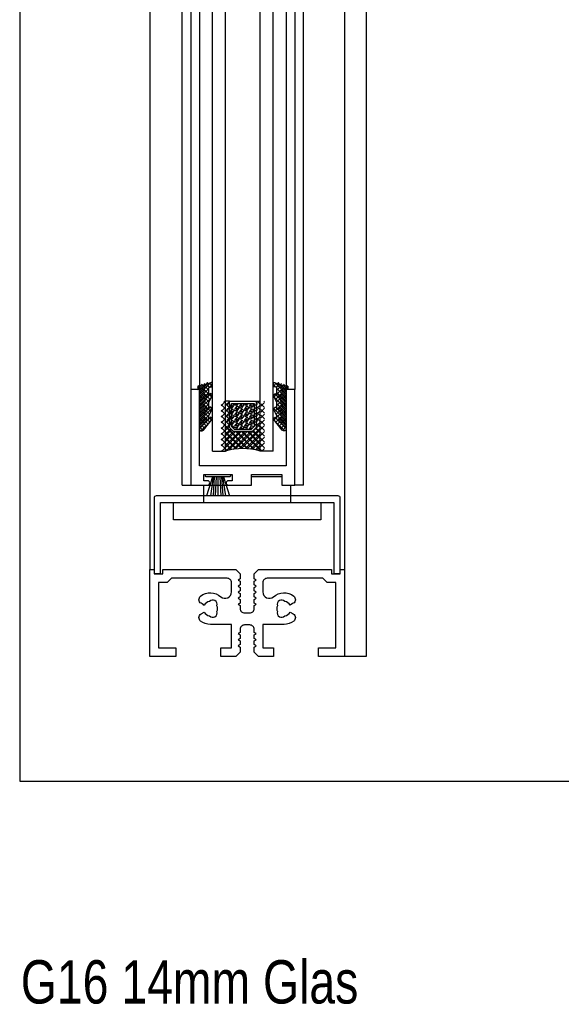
# Model space of a CAD drawing. Extents: x 0 to 532, y -51 to 380.
# Tile 46 of 52: x 282 to 407, y -51 to 176. Entities that reach past the tile are written whole.
import ezdxf

# ---------------------------------------------------------------- set-up
doc = ezdxf.new("R2010")
doc.units = 0
doc.header["$MEASUREMENT"] = 0
doc.layers.get('0').update_dxf_attribs({"linetype": 'CONTINUOUS'})
for name, color, linetype in [('SCHRAFFUR', 8, 'CONTINUOUS'), ('U013', 6, 'CONTINUOUS'), ('U018', 1, 'CONTINUOUS'), ('U025', 2, 'CONTINUOUS'), ('U035', 3, 'CONTINUOUS')]:
    doc.layers.add(name, color=color, linetype=linetype)
doc.styles.add('ROMANS', font='TXT', dxfattribs={"width": 0.8})

# ---------------------------------------------------------------- blocks, each defined once
blk = doc.blocks.new('RAHMSEI')
for p, q in [((12, 32.732051), (11.825, 32.428942)), ((12, 12.267949), (11.825, 12.571058))]:
    blk.add_line(p, q)
blk.add_lwpolyline([(7.241325, 22.5), (7.241325, 21.9, -0.414214), (6.241325, 20.9), (5.53, 20.9), (5.241325, 20.4), (4.95265, 20.9), (4.13, 20.9), (3.841325, 20.4), (3.55265, 20.9), (2.73265, 20.9), (2.443975, 20.4), (2.155299, 20.9), (1.33265, 20.9), (1, 20.9), (0, 19.9), (0, 16.4), (2, 16.4), (2, 18.9), (7.35, 18.9), (7.35, 14, 0.166579), (8.1171, 11.761387, 0.532662), (9.772961, 11.874706), (10.175, 12.571058, -0.237114), (9.361077, 13.809128, -0.83887), (10.345838, 15.514785, -0.2067), (11.654162, 15.514785, -0.83887), (12.638923, 13.809128, -0.237114), (11.825, 12.571058), (12.227039, 11.874706, 0.532662), (13.8829, 11.761387, 0.359749), (13.741497, 16.409709, -0.645164), (14.868139, 18.9), (17, 18.9, -0.414214), (18, 17.9), (18, 5), (17, 4), (17, 2), (2, 2), (2, 6), (0, 6), (0, 0), (20, 0), (20, 1), (19, 1), (19, 2.5), (19, 1), (19, 3), (20, 3), (20, 19.9), (19, 20.9), (17.888675, 20.9), (17.6, 20.4), (17.311325, 20.9), (16.488675, 20.9), (16.2, 20.4), (15.911325, 20.9), (15.088675, 20.9), (14.8, 20.4), (14.511325, 20.9), (13.688675, 20.9), (13.4, 20.4), (13.111325, 20.9), (12.288675, 20.9), (12, 20.4), (11.711325, 20.9), (11, 20.9, -0.414214), (10, 21.9), (10, 22.5), (10, 23.1, -0.414214), (11, 24.1), (11.711325, 24.1), (12, 24.6), (12.288675, 24.1), (13.111325, 24.1), (13.4, 24.6), (13.688675, 24.1), (14.511325, 24.1), (14.8, 24.6), (15.088675, 24.1), (15.911325, 24.1), (16.2, 24.6), (16.488675, 24.1), (17.311325, 24.1), (17.6, 24.6), (17.888675, 24.1), (19, 24.1), (20, 25.1), (20, 42), (19, 42), (19, 44), (19, 42.5), (19, 44), (20, 44), (20, 45), (0, 45), (0, 39), (2, 39), (2, 43), (17, 43), (17, 41), (18, 40), (18, 27.1, -0.414214), (17, 26.1), (14.868139, 26.1, -0.645164), (13.741497, 28.590291, 0.359749), (13.8829, 33.238613, 0.532662), (12.227039, 33.125294), (11.825, 32.428942, -0.237114), (12.638923, 31.190872, -0.83887), (11.654162, 29.485215, -0.2067), (10.345838, 29.485215, -0.83887), (9.361077, 31.190872, -0.237114), (10.175, 32.428942), (9.772961, 33.125294, 0.532662), (8.1171, 33.238613, 0.166579), (7.35, 31), (7.35, 26.1), (2, 26.1), (2, 28.6), (0, 28.6), (0, 25.1), (1, 24.1), (1.33265, 24.1), (2.155299, 24.1), (2.443975, 24.6), (2.73265, 24.1), (3.55265, 24.1), (3.841325, 24.6), (4.13, 24.1), (4.95265, 24.1), (5.241325, 24.6), (5.53, 24.1), (6.241325, 24.1, -0.414214), (7.241325, 23.1)], format="xyb", close=True)
blk = doc.blocks.new('*X')
at = {"color": 0}
for p, q in [((42.13, 91.53), (41.11, 90.51)), ((41.2, 91.29), (42.64, 89.85)), ((43.41, 91.92), (41.51, 90.03)), ((41.9, 91.47), (42.64, 90.73)), ((42.57, 91.69), (43.29, 90.96)), ((43.17, 91.96), (43.46, 91.68)), ((43.44, 91.08), (43.35, 90.98)), ((59.83, 91.96), (59.54, 91.68)), ((59.56, 91.08), (59.65, 90.98)), ((59.59, 91.92), (61.49, 90.03)), ((60.43, 91.69), (59.71, 90.96)), ((61.1, 91.47), (60.36, 90.73)), ((61.8, 91.29), (60.36, 89.85)), ((60.87, 91.53), (61.89, 90.51)), ((41.11, 90.49), (41.25, 90.35)), ((42.64, 90.28), (41.51, 89.14)), ((41.51, 90.09), (42.64, 88.96)), ((42.64, 89.39), (41.51, 88.26)), ((41.51, 89.21), (42.87, 87.85)), ((43.33, 89.2), (41.51, 87.38)), ((42.65, 88.95), (43.17, 88.43)), ((43.21, 89.28), (43.45, 89.03)), ((59.79, 89.28), (59.55, 89.03)), ((59.67, 89.2), (61.49, 87.38)), ((60.35, 88.95), (59.83, 88.43)), ((61.49, 89.21), (60.13, 87.85)), ((60.36, 90.28), (61.49, 89.14)), ((61.49, 90.09), (60.36, 88.96)), ((60.36, 89.39), (61.49, 88.26)), ((61.89, 90.49), (61.75, 90.35)), ((41.51, 88.33), (42.64, 87.19)), ((42.87, 87.85), (41.51, 86.49)), ((41.51, 87.44), (42.64, 86.31)), ((42.64, 86.74), (41.51, 85.61)), ((41.51, 86.56), (43.04, 85.03)), ((47.36, 87.46), (46.5, 86.59)), ((46.5, 86.9), (47.36, 86.04)), ((47.09, 87.63), (47.36, 87.36)), ((47.87, 86.7), (47.86, 86.7)), ((48.06, 87.02), (47.87, 86.7)), ((48, 87.13), (48.06, 87.02)), ((48.62, 86.7), (48.44, 86.38)), ((48.44, 86.38), (48.62, 86.05)), ((49, 86.7), (48.62, 86.7)), ((49, 86.7), (49.19, 86.38)), ((49.19, 86.38), (49, 86.05)), ((49.63, 87.13), (49.56, 87.02)), ((49.56, 87.02), (49.75, 86.7)), ((50.12, 86.7), (49.75, 86.7)), ((50.31, 87.02), (50.12, 86.7)), ((50.25, 87.13), (50.31, 87.02)), ((50.87, 86.7), (50.69, 86.38)), ((50.69, 86.38), (50.87, 86.05)), ((51.25, 86.7), (50.87, 86.7)), ((51.25, 86.7), (51.44, 86.38)), ((51.44, 86.38), (51.25, 86.05)), ((51.88, 87.13), (51.81, 87.02)), ((51.81, 87.02), (52, 86.7)), ((52.37, 86.7), (52, 86.7)), ((52.56, 87.02), (52.37, 86.7)), ((52.5, 87.13), (52.56, 87.02)), ((53.12, 86.7), (52.94, 86.38)), ((52.94, 86.38), (53.12, 86.05)), ((53.5, 86.7), (53.12, 86.7)), ((53.5, 86.7), (53.69, 86.38)), ((53.69, 86.38), (53.5, 86.05)), ((54.13, 87.13), (54.06, 87.02)), ((54.06, 87.02), (54.25, 86.7)), ((54.62, 86.7), (54.25, 86.7)), ((54.81, 87.02), (54.62, 86.7)), ((54.75, 87.13), (54.81, 87.02)), ((56.5, 87.31), (55.64, 86.45)), ((55.64, 87.04), (56.5, 86.18)), ((56.37, 87.63), (56.5, 87.51)), ((61.49, 86.56), (59.96, 85.03)), ((60.13, 87.85), (61.49, 86.49)), ((61.49, 88.33), (60.36, 87.19)), ((61.49, 87.44), (60.36, 86.31)), ((60.36, 86.74), (61.49, 85.61)), ((43.04, 86.25), (41.51, 84.73)), ((43.42, 85.75), (41.51, 83.84)), ((41.51, 85.67), (42.73, 84.45)), ((41.51, 84.79), (42.64, 83.66)), ((42.64, 84.09), (41.51, 82.96)), ((42.8, 86.15), (43.34, 85.61)), ((47.36, 86.13), (46.5, 85.27)), ((46.5, 85.57), (47.36, 84.71)), ((47.36, 84.81), (46.5, 83.94)), ((46.5, 84.25), (47.36, 83.38)), ((47.87, 86.05), (47.86, 86.05)), ((47.87, 85.4), (47.86, 85.4)), ((47.87, 84.75), (47.86, 84.75)), ((47.87, 84.1), (47.86, 84.1)), ((47.87, 86.05), (48.06, 85.73)), ((47.87, 84.75), (48.06, 84.43)), ((48.06, 85.73), (47.87, 85.4)), ((48.06, 84.43), (47.87, 84.1)), ((48.62, 85.4), (48.44, 85.08)), ((48.44, 85.08), (48.62, 84.75)), ((48.62, 84.1), (48.44, 83.78)), ((49, 86.05), (48.62, 86.05)), ((49, 85.4), (48.62, 85.4)), ((49, 84.75), (48.62, 84.75)), ((49, 84.1), (48.62, 84.1)), ((49, 85.4), (49.19, 85.08)), ((49.19, 85.08), (49, 84.75)), ((49, 84.1), (49.19, 83.78)), ((49.75, 86.05), (49.56, 85.73)), ((49.56, 85.73), (49.75, 85.4)), ((49.75, 84.75), (49.56, 84.43)), ((49.56, 84.43), (49.75, 84.1)), ((50.12, 86.05), (49.75, 86.05)), ((50.12, 85.4), (49.75, 85.4)), ((50.12, 84.75), (49.75, 84.75)), ((50.12, 84.1), (49.75, 84.1)), ((50.12, 86.05), (50.31, 85.73)), ((50.12, 84.75), (50.31, 84.43)), ((50.31, 85.73), (50.12, 85.4)), ((50.31, 84.43), (50.12, 84.1)), ((50.87, 85.4), (50.69, 85.08)), ((50.69, 85.08), (50.87, 84.75)), ((50.87, 84.1), (50.69, 83.78)), ((51.25, 86.05), (50.87, 86.05)), ((51.25, 85.4), (50.87, 85.4)), ((51.25, 84.75), (50.87, 84.75)), ((51.25, 84.1), (50.87, 84.1)), ((51.25, 85.4), (51.44, 85.08)), ((51.44, 85.08), (51.25, 84.75)), ((51.25, 84.1), (51.44, 83.78)), ((52, 86.05), (51.81, 85.73)), ((51.81, 85.73), (52, 85.4)), ((52, 84.75), (51.81, 84.43)), ((51.81, 84.43), (52, 84.1)), ((52.37, 86.05), (52, 86.05)), ((52.37, 85.4), (52, 85.4)), ((52.37, 84.75), (52, 84.75)), ((52.37, 84.1), (52, 84.1)), ((52.37, 86.05), (52.56, 85.73)), ((52.37, 84.75), (52.56, 84.43)), ((52.56, 85.73), (52.37, 85.4)), ((52.56, 84.43), (52.37, 84.1)), ((53.12, 85.4), (52.94, 85.08)), ((52.94, 85.08), (53.12, 84.75)), ((53.12, 84.1), (52.94, 83.78)), ((53.5, 86.05), (53.12, 86.05)), ((53.5, 85.4), (53.12, 85.4)), ((53.5, 84.75), (53.12, 84.75)), ((53.5, 84.1), (53.12, 84.1)), ((53.5, 85.4), (53.69, 85.08)), ((53.69, 85.08), (53.5, 84.75)), ((53.5, 84.1), (53.69, 83.78)), ((54.25, 86.05), (54.06, 85.73)), ((54.06, 85.73), (54.25, 85.4)), ((54.25, 84.75), (54.06, 84.43)), ((54.06, 84.43), (54.25, 84.1)), ((54.62, 86.05), (54.25, 86.05)), ((54.62, 85.4), (54.25, 85.4)), ((54.62, 84.75), (54.25, 84.75)), ((54.62, 84.1), (54.25, 84.1)), ((54.62, 86.05), (54.81, 85.73)), ((54.62, 84.75), (54.81, 84.43)), ((54.81, 85.73), (54.62, 85.4)), ((54.81, 84.43), (54.62, 84.1)), ((56.5, 85.99), (55.64, 85.12)), ((55.64, 85.72), (56.5, 84.85)), ((56.5, 84.66), (55.64, 83.8)), ((55.64, 84.39), (56.5, 83.53)), ((59.58, 85.75), (61.49, 83.84)), ((60.2, 86.15), (59.66, 85.61)), ((59.96, 86.25), (61.49, 84.73)), ((61.49, 85.67), (60.27, 84.45)), ((61.49, 84.79), (60.36, 83.66)), ((60.36, 84.09), (61.49, 82.96)), ((41.51, 83.91), (42.76, 82.66)), ((43.26, 83.83), (41.51, 82.07)), ((41.51, 83.02), (42.36, 82.17)), ((41.51, 82.14), (41.97, 81.68)), ((42.69, 83.61), (43.15, 83.15)), ((47.36, 83.48), (46.5, 82.62)), ((46.5, 82.92), (52.76, 76.66)), ((47.6, 82.39), (46.5, 81.29)), ((47.87, 83.45), (47.86, 83.45)), ((47.87, 83.45), (48.06, 83.13)), ((48.06, 83.13), (47.88, 82.82)), ((48.44, 83.78), (48.62, 83.45)), ((48.62, 82.8), (48.44, 82.48)), ((48.44, 82.48), (48.62, 82.15)), ((49, 83.45), (48.62, 83.45)), ((49, 82.8), (48.62, 82.8)), ((49, 82.15), (48.62, 82.15)), ((49.19, 83.78), (49, 83.45)), ((49, 82.8), (49.19, 82.48)), ((49.19, 82.48), (49, 82.15)), ((49.75, 83.45), (49.56, 83.13)), ((49.56, 83.13), (49.75, 82.8)), ((49.75, 82.15), (49.56, 81.83)), ((49.56, 81.83), (49.75, 81.5)), ((50.12, 83.45), (49.75, 83.45)), ((50.12, 82.8), (49.75, 82.8)), ((50.12, 82.15), (49.75, 82.15)), ((56.5, 83.34), (49.79, 76.63)), ((50.12, 83.45), (50.31, 83.13)), ((50.12, 82.15), (50.31, 81.83)), ((50.31, 83.13), (50.12, 82.8)), ((50.31, 81.83), (50.12, 81.5)), ((50.69, 83.78), (50.87, 83.45)), ((50.87, 82.8), (50.69, 82.48)), ((50.69, 82.48), (50.87, 82.15)), ((51.25, 83.45), (50.87, 83.45)), ((51.25, 82.8), (50.87, 82.8)), ((51.25, 82.15), (50.87, 82.15)), ((56.5, 82.01), (51.18, 76.69)), ((51.44, 83.78), (51.25, 83.45)), ((51.25, 82.8), (51.44, 82.48)), ((51.44, 82.48), (51.25, 82.15)), ((52, 83.45), (51.81, 83.13)), ((51.81, 83.13), (52, 82.8)), ((52, 82.15), (51.81, 81.83)), ((51.81, 81.83), (52, 81.5)), ((52.37, 83.45), (52, 83.45)), ((52.37, 82.8), (52, 82.8)), ((52.37, 82.15), (52, 82.15)), ((52.37, 83.45), (52.56, 83.13)), ((52.37, 82.15), (52.56, 81.83)), ((52.56, 83.13), (52.37, 82.8)), ((52.56, 81.83), (52.37, 81.5)), ((52.94, 83.78), (53.12, 83.45)), ((53.12, 82.8), (52.94, 82.48)), ((52.94, 82.48), (53.12, 82.15)), ((53.5, 83.45), (53.12, 83.45)), ((53.5, 82.8), (53.12, 82.8)), ((53.5, 82.15), (53.12, 82.15)), ((53.69, 83.78), (53.5, 83.45)), ((53.5, 82.8), (53.69, 82.48)), ((53.69, 82.48), (53.5, 82.15)), ((54.25, 83.45), (54.06, 83.13)), ((54.06, 83.13), (54.25, 82.8)), ((54.25, 82.15), (54.06, 81.83)), ((54.06, 81.83), (54.09, 81.79)), ((54.62, 83.45), (54.25, 83.45)), ((54.62, 82.8), (54.25, 82.8)), ((54.45, 82.15), (54.25, 82.15)), ((54.62, 83.45), (54.81, 83.13)), ((54.81, 83.13), (54.62, 82.8)), ((55.19, 82.19), (56.5, 80.88)), ((55.64, 83.06), (56.5, 82.2)), ((59.74, 83.83), (61.49, 82.07)), ((60.31, 83.61), (59.85, 83.15)), ((61.49, 83.91), (60.24, 82.66)), ((61.49, 83.02), (60.64, 82.17)), ((61.49, 82.14), (61.03, 81.68)), ((41.87, 81.54), (41.84, 81.52)), ((48.27, 81.73), (46.5, 79.96)), ((46.5, 81.6), (51.4, 76.69)), ((48.93, 81.07), (46.5, 78.64)), ((49.82, 80.63), (46.5, 77.31)), ((46.5, 80.27), (50.12, 76.65)), ((51.15, 80.63), (46.7, 76.19)), ((52.47, 80.63), (48.31, 76.47)), ((50.12, 81.5), (49.75, 81.5)), ((50.11, 80.63), (54.21, 76.53)), ((50.87, 81.5), (50.69, 81.18)), ((50.69, 81.18), (50.71, 81.13)), ((51.25, 81.5), (50.87, 81.5)), ((51.25, 81.5), (51.44, 81.18)), ((51.44, 81.18), (51.41, 81.13)), ((51.44, 80.63), (55.78, 76.29)), ((52.37, 81.5), (52, 81.5)), ((56.5, 80.68), (52.49, 76.67)), ((52.77, 80.63), (56.5, 76.9)), ((53.12, 81.5), (52.94, 81.18)), ((52.94, 81.18), (52.96, 81.13)), ((53.5, 81.5), (53.12, 81.5)), ((53.5, 81.5), (53.61, 81.31)), ((53.86, 80.86), (56.5, 78.22)), ((54.53, 81.52), (56.5, 79.55)), ((61.13, 81.54), (61.16, 81.52)), ((46.5, 78.94), (48.9, 76.55)), ((46.5, 77.62), (47.73, 76.38)), ((56.5, 79.36), (53.73, 76.59)), ((56.5, 78.03), (54.91, 76.44)), ((46.5, 76.29), (46.62, 76.17)), ((56.5, 76.71), (56.04, 76.24))]:
    blk.add_line(p, q, dxfattribs=at)

msp = doc.modelspace()

# ---------------------------------------------------------------- hatches: boundary and pattern name
at = {"layer": 'SCHRAFFUR'}
h = msp.add_hatch(dxfattribs=at)
h.set_pattern_fill('ANSI37', color=256, scale=5, style=0)
h.set_pattern_definition([(315, (-127.66784, 386.90236), (-0.44194174, -0.44194174), []), (225, (-127.66784, 386.90236), (-0.44194174, 0.44194174), [])])
edge = h.paths.add_edge_path()
edge.add_line((325.51195, 83.55136), (325.51195, 84.2739))
edge.add_line((325.51195, 84.2739), (326.30655, 85.76473))
edge.add_arc((326.13005, 85.8588), 0.2, 331.9429482, 57.546581)
edge.add_line((326.23737, 86.02757), (325.78528, 86.31506))
edge.add_line((325.78528, 86.31506), (325.51195, 85.88525))
edge.add_line((325.51195, 85.88525), (325.51195, 87.40674))
edge.add_line((325.51195, 87.40674), (326.30162, 88.90419))
edge.add_arc((326.12471, 88.99748), 0.2, 332.1953233, 56.6978618)
edge.add_line((326.23453, 89.16464), (325.84405, 89.42115))
edge.add_line((325.84405, 89.42115), (325.51195, 88.91562))
edge.add_line((325.51195, 88.91562), (325.51195, 90.75334))
edge.add_line((325.51195, 90.75334), (326.18857, 90.95692))
edge.add_arc((326.13094, 91.14844), 0.2, 286.7452538, 0.0001233)
edge.add_line((326.33094, 91.14844), (326.33094, 91.77501))
edge.add_arc((326.13094, 91.77501), 0.2, 359.9999962, 106.745188)
edge.add_arc((322.07426, 100.44661), 9.37573, 275.5476048, 295.2477674, ccw=False)
edge.add_line((322.98064, 91.11479), (322.98064, 90.29261))
edge.add_line((322.98064, 90.29261), (323.38094, 90.41305))
edge.add_line((323.38094, 90.41305), (323.38094, 81.26462))
edge.add_arc((323.88094, 81.26462), 0.5, 180, 321.3157342)
edge.add_line((324.27124, 80.95211), (326.27748, 83.45771))
edge.add_arc((326.12136, 83.58272), 0.2, 321.3158389, 56.4597035)
edge.add_line((326.23187, 83.74942), (325.94178, 83.94172))
edge.add_line((325.94178, 83.94172), (325.51195, 83.55136))
h = msp.add_hatch(dxfattribs=at)
h.set_pattern_fill('ANSI37', color=256, scale=5, style=0)
h.set_pattern_definition([(225, (794.4297, 386.90236), (0.44194174, -0.44194174), []), (315, (794.4297, 386.90236), (0.44194174, 0.44194174), [])])
edge = h.paths.add_edge_path()
edge.add_line((341.24993, 83.55136), (341.24993, 84.2739))
edge.add_line((341.24993, 84.2739), (340.45534, 85.76473))
edge.add_arc((340.63183, 85.8588), 0.2, 122.453419, 208.0570518, ccw=False)
edge.add_line((340.52451, 86.02757), (340.97661, 86.31506))
edge.add_line((340.97661, 86.31506), (341.24993, 85.88525))
edge.add_line((341.24993, 85.88525), (341.24993, 87.40674))
edge.add_line((341.24993, 87.40674), (340.46026, 88.90419))
edge.add_arc((340.63717, 88.99748), 0.2, 123.3021382, 207.8046767, ccw=False)
edge.add_line((340.52736, 89.16464), (340.91783, 89.42115))
edge.add_line((340.91783, 89.42115), (341.24993, 88.91562))
edge.add_line((341.24993, 88.91562), (341.24993, 90.75334))
edge.add_line((341.24993, 90.75334), (340.57332, 90.95692))
edge.add_arc((340.63094, 91.14844), 0.2, 179.9998767, 253.2547462, ccw=False)
edge.add_line((340.43094, 91.14844), (340.43094, 91.77501))
edge.add_arc((340.63094, 91.77501), 0.2, 73.254812, 180.0000038, ccw=False)
edge.add_arc((344.68763, 100.44661), 9.37573, 244.7522326, 264.4523952)
edge.add_line((343.78125, 91.11479), (343.78125, 90.29261))
edge.add_line((343.78125, 90.29261), (343.38094, 90.41305))
edge.add_line((343.38094, 90.41305), (343.38094, 81.26462))
edge.add_arc((342.88094, 81.26462), 0.5, 218.6842658, 0, ccw=False)
edge.add_line((342.49064, 80.95211), (340.4844, 83.45771))
edge.add_arc((340.64052, 83.58272), 0.2, 123.5402965, 218.6841611, ccw=False)
edge.add_line((340.53002, 83.74942), (340.82011, 83.94172))
edge.add_line((340.82011, 83.94172), (341.24993, 83.55136))
h = msp.add_hatch(dxfattribs=at)
h.set_pattern_fill('ANSI37', color=256, scale=7.5, style=0)
h.set_pattern_definition([(45, (31.8809, 0), (-0.6629126, 0.6629126), []), (135, (31.8809, 0), (-0.6629126, -0.6629126), [])])
h.paths.add_polyline_path([(331.24378, 80.60957), (330.28094, 81.57241), (330.28094, 87.60957), (329.38094, 87.60957), (329.38094, 76.12354, -0.146254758), (337.38094, 76.12354), (337.38094, 87.60957), (336.48094, 87.60957), (336.48094, 81.57241), (335.51811, 80.60957)])
h = msp.add_hatch(dxfattribs=at)
h.set_pattern_fill('HEX', color=256, scale=3, angle=180, style=0)
h.set_pattern_definition([(180, (31.88094, 0), (-8e-17, -0.649519), [0.375, -0.75]), (300, (31.88094, 0), (0.5625, 0.3247595), [0.375, -0.75]), (240, (31.50594, 5e-17), (0.5625, -0.3247595), [0.375, -0.75])])
h.paths.add_polyline_path([(335.98094, 87.10957), (330.78094, 87.10957), (330.78094, 81.77951), (331.45088, 81.10957), (335.311, 81.10957), (335.98094, 81.77951)])

# ---------------------------------------------------------------- linework, layer by layer
msp.add_lwpolyline([(281.88094, 0), (531.88094, 0), (531.88094, 380), (281.88094, 380)], close=True)
at = {"layer": 'U013'}
for points in [[(325.51195, 83.55136), (325.51195, 84.2739), (326.30655, 85.76473, 0.391914), (326.23737, 86.02757), (325.78528, 86.31506), (325.51195, 85.88525), (325.51195, 87.40674), (326.30162, 88.90419, 0.386382), (326.23453, 89.16464), (325.84405, 89.42115), (325.51195, 88.91562), (325.51195, 90.75334), (326.18857, 90.95692, 0.330984), (326.33094, 91.14844), (326.33094, 91.77501, 0.502648), (326.07332, 91.96653, -0.086170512), (322.98064, 91.11479), (322.98064, 90.29261), (323.38094, 90.41305), (323.38094, 81.26462, 0.708797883), (324.27124, 80.95211), (326.27748, 83.45771, 0.44076), (326.23187, 83.74942), (325.94178, 83.94172)], [(341.24993, 83.55136), (341.24993, 84.2739), (340.45534, 85.76473, -0.391914), (340.52451, 86.02757), (340.97661, 86.31506), (341.24993, 85.88525), (341.24993, 87.40674), (340.46026, 88.90419, -0.386382), (340.52736, 89.16464), (340.91783, 89.42115), (341.24993, 88.91562), (341.24993, 90.75334), (340.57332, 90.95692, -0.330984), (340.43094, 91.14844), (340.43094, 91.77501, -0.502648), (340.68857, 91.96653, 0.086170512), (343.78125, 91.11479), (343.78125, 90.29261), (343.38094, 90.41305), (343.38094, 81.26462, -0.708797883), (342.49064, 80.95211), (340.4844, 83.45771, -0.44076), (340.53002, 83.74942), (340.82011, 83.94172)]]:
    msp.add_lwpolyline(points, format="xyb", close=True, dxfattribs=at)
at = {"layer": 'U018'}
for p, q in [((319.39083, 68.29261), (319.39083, 184.22712)), ((319.39083, 68.29261), (321.38094, 68.29261)), ((326.3532, 70.19261), (324.97026, 65.84452)), ((326.57128, 70.19261), (325.89957, 65.84452)), ((326.78935, 70.19261), (326.51277, 65.84452)), ((327.18916, 70.15625), (326.99146, 65.84452)), ((327.63094, 70.19261), (327.63094, 65.84452)), ((327.63094, 70.19261), (327.63094, 66.20813)), ((328.07272, 70.15625), (328.27043, 65.84452)), ((328.47253, 70.19261), (328.74912, 65.84452)), ((328.69061, 70.19261), (329.36232, 65.84452)), ((328.90869, 70.19261), (330.29162, 65.84452)), ((347.37105, 68.29261), (345.38094, 68.29261)), ((361.88094, 28.79004), (356.88094, 28.79004))]:
    msp.add_line(p, q, dxfattribs=at)
for points in [[(311.88094, 324.99738), (311.88094, 184.22712), (311.88094, 48.79004)], [(356.88094, 313.49738), (356.88094, 184.22712), (356.88094, 28.79004)], [(361.88094, 313.49738), (361.88094, 184.22712), (361.88094, 28.79004)], [(347.37105, 68.29261), (347.37105, 184.22712), (347.37105, 305.49481)], [(323.38094, 283.49481), (323.38094, 184.22712), (323.38094, 90.29261)], [(343.38094, 283.49481), (343.38094, 184.22712), (343.38094, 90.29261)], [(345.38094, 283.49481), (345.38094, 184.22712), (345.38094, 90.29261)], [(321.38094, 184.22712), (321.38094, 90.29261)]]:
    msp.add_lwpolyline(points, dxfattribs=at)
msp.add_lwpolyline([(324.75958, 70.54261, -0.414214), (324.90958, 70.69261), (330.35231, 70.69261, -0.414214), (330.50231, 70.54261), (330.50231, 70.34261, -0.414214), (330.35231, 70.19261), (324.90958, 70.19261, -0.414214), (324.75958, 70.34261)], format="xyb", close=True, dxfattribs=at)
at = {"layer": 'U025'}
for p, q in [((330.28094, 87.60957), (329.38094, 87.60957)), ((336.48094, 87.60957), (337.38094, 87.60957))]:
    msp.add_line(p, q, dxfattribs=at)
for points in [[(326.38094, 76.12354), (329.38094, 76.12354), (329.38094, 297.04493), (329.38094, 297.66388), (326.38094, 297.66388)], [(326.38094, 76.12354), (326.38094, 297.04493), (326.38094, 297.66388)], [(340.38094, 76.12354), (337.38094, 76.12354), (337.38094, 297.04493), (337.38094, 297.66388), (340.38094, 297.66388)], [(340.38094, 76.12354), (340.38094, 297.04493), (340.38094, 297.66388)]]:
    msp.add_lwpolyline(points, dxfattribs=at)
for points in [[(336.48094, 87.60957), (336.48094, 81.57241), (335.51811, 80.60957), (331.24378, 80.60957), (330.28094, 81.57241), (330.28094, 87.60957)], [(335.98094, 87.10957), (335.98094, 81.77951), (335.311, 81.10957), (331.45088, 81.10957), (330.78094, 81.77951), (330.78094, 87.10957)], [(317.38094, 64.29004), (324.38094, 64.29004), (324.38094, 68.29004), (335.38094, 68.29004), (335.38094, 70.29004), (342.38094, 70.29004), (342.38094, 68.29004), (344.38094, 68.29004), (344.38094, 64.29004), (351.38094, 64.29004), (351.38094, 60.29004), (317.38094, 60.29004)]]:
    msp.add_lwpolyline(points, close=True, dxfattribs=at)
msp.add_arc((333.38094, 62.74128), 13.96728, 73.3584269, 106.6415731, dxfattribs=at)
at = {"layer": 'U035'}
for points in [[(325.23094, 68.29261, 1), (325.23094, 69.29261), (324.38094, 69.29261), (324.38094, 70.69261), (327.63094, 70.69261), (330.88094, 70.69261), (330.88094, 69.29261), (330.03094, 69.29261, 1), (330.03094, 68.29261), (335.38094, 68.29261), (335.38094, 70.69261), (342.38094, 70.69261), (342.38094, 68.29261), (345.38094, 68.29261), (345.38094, 90.29261), (343.38094, 90.29261), (343.38094, 72.69261), (323.38094, 72.69261), (323.38094, 90.29261), (321.38094, 90.29261), (321.38094, 68.29261)], [(354.38094, 64.29004), (354.38094, 47.79004), (355.88094, 47.79004), (355.88094, 65.29004, 0.414214), (355.38094, 65.79004), (334.38094, 65.79004), (313.38094, 65.79004, 0.414214), (312.88094, 65.29004), (312.88094, 47.79004), (314.38094, 47.79004), (314.38094, 64.29004), (334.38094, 64.29004)]]:
    msp.add_lwpolyline(points, format="xyb", close=True, dxfattribs=at)

# ---------------------------------------------------------------- block references
at = {"layer": 'SCHRAFFUR', "linetype": 'CONTINUOUS'}
msp.add_blockref('*X', (281.88094, 0), dxfattribs=at)
msp.add_blockref('*X', (281.88094, 0), dxfattribs=at)
at = {"layer": 'U035', "xscale": -1, "rotation": 270}
msp.add_blockref('RAHMSEI', (311.88094, 28.79004), dxfattribs=at)

# ---------------------------------------------------------------- texts
at = {"color": 6, "style": 'ROMANS', "width": 0.8}
msp.add_text('©SNL', height=0.001, dxfattribs=at).set_placement((354.87756, 30.79029))
at = {"style": 'ROMANS', "width": 0.8}
msp.add_text('G16 14mm Glas', height=10, dxfattribs=at).set_placement((282.14799, -51.27688))

doc.saveas('drawing.dxf')
